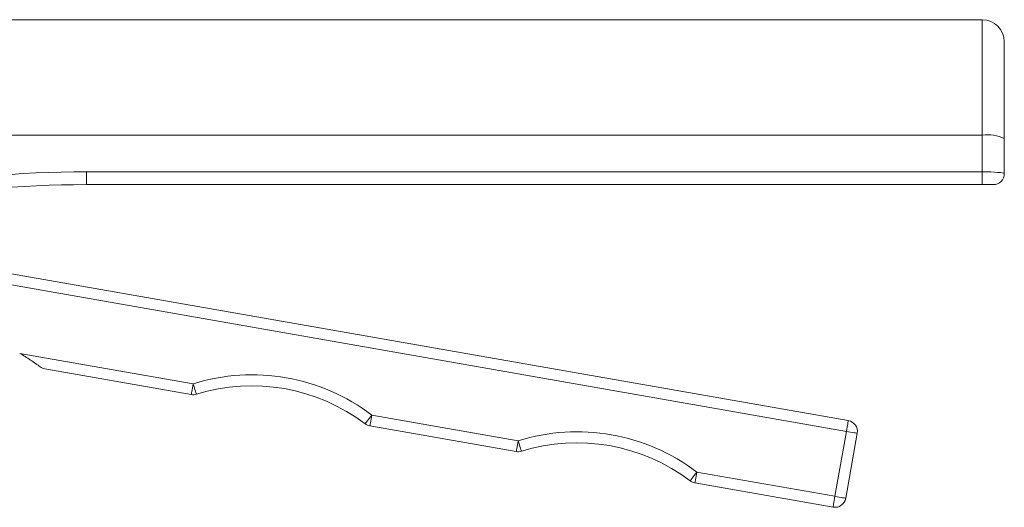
# Model space of a CAD drawing. Header units: millimetres. Extents: x 2 to 458, y -103 to 427.
# Tile 9 of 11: x 239 to 329, y 383 to 427. Entities that reach past the tile are written whole.
import ezdxf

# ---------------------------------------------------------------- set-up
doc = ezdxf.new("R2010")
doc.units = ezdxf.units.MM

msp = doc.modelspace()

# ---------------------------------------------------------------- linework, layer by layer
at = {"color": 7, "linetype": 'Continuous', "lineweight": 15}
for p, q in [((326.801, 426.907), (202.115, 426.907)), ((328.801, 424.907), (328.801, 416.09)), ((220.131, 416.41), (326.801, 416.41)), ((326.801, 413.068), (326.801, 416.41)), ((328.801, 416.09), (328.801, 412.907)), ((245.347, 411.907), (245.347, 413.068)), ((245.347, 413.068), (326.801, 413.068)), ((326.801, 411.907), (326.801, 413.068)), ((326.801, 411.907), (245.347, 411.907)), ((327.801, 411.907), (326.801, 411.907)), ((224.451, 406.27), (314.617, 390.45)), ((239.284, 396.56), (255.053, 393.794)), ((254.88, 392.809), (241.576, 395.143)), ((271.297, 390.944), (284.601, 388.609)), ((284.429, 387.625), (271.124, 389.959)), ((313.408, 383.555), (314.444, 389.465)), ((315.429, 389.292), (314.393, 383.383)), ((300.846, 385.759), (313.408, 383.555)), ((313.235, 382.57), (300.673, 384.774))]:
    msp.add_line(p, q, dxfattribs=at)
at = {"color": 8, "linetype": 'Continuous', "lineweight": 15}
for p, q in [((326.801, 416.41), (326.801, 426.907)), ((314.444, 389.465), (214.44, 407.011))]:
    msp.add_line(p, q, dxfattribs=at)
at = {"color": 7, "linetype": 'Continuous', "lineweight": 15, "flags": 128}
for points in [[(255.053, 393.794), (255.019, 393.602), (254.987, 393.417), (254.957, 393.247), (254.931, 393.097), (254.909, 392.975), (254.893, 392.884), (254.883, 392.828), (254.88, 392.809)], [(255.053, 393.794), (255.111, 393.608), (255.167, 393.428), (255.218, 393.263), (255.263, 393.119), (255.3, 393), (255.328, 392.912), (255.345, 392.857), (255.35, 392.839)], [(271.297, 390.944), (271.179, 390.788), (271.066, 390.639), (270.961, 390.501), (270.869, 390.381), (270.794, 390.282), (270.738, 390.208), (270.704, 390.163), (270.692, 390.147)], [(271.297, 390.944), (271.263, 390.752), (271.231, 390.567), (271.201, 390.397), (271.175, 390.247), (271.153, 390.125), (271.137, 390.034), (271.128, 389.978), (271.124, 389.959)], [(314.444, 389.465), (314.478, 389.657), (314.511, 389.842), (314.54, 390.012), (314.567, 390.162), (314.588, 390.284), (314.604, 390.375), (314.614, 390.431), (314.617, 390.45)], [(314.444, 389.465), (314.637, 389.431), (314.821, 389.399), (314.992, 389.369), (315.141, 389.343), (315.263, 389.321), (315.354, 389.306), (315.41, 389.296), (315.429, 389.292)], [(284.601, 388.609), (284.568, 388.417), (284.535, 388.233), (284.505, 388.062), (284.479, 387.913), (284.458, 387.791), (284.442, 387.7), (284.432, 387.643), (284.429, 387.625)], [(284.601, 388.609), (284.659, 388.423), (284.715, 388.244), (284.767, 388.079), (284.812, 387.934), (284.849, 387.816), (284.876, 387.727), (284.893, 387.673), (284.899, 387.655)], [(300.846, 385.759), (300.728, 385.604), (300.614, 385.455), (300.51, 385.317), (300.418, 385.196), (300.343, 385.097), (300.287, 385.024), (300.252, 384.978), (300.241, 384.963)], [(300.846, 385.759), (300.812, 385.567), (300.78, 385.383), (300.75, 385.212), (300.723, 385.063), (300.702, 384.94), (300.686, 384.849), (300.676, 384.793), (300.673, 384.774)], [(313.408, 383.555), (313.374, 383.363), (313.341, 383.179), (313.312, 383.008), (313.285, 382.859), (313.264, 382.736), (313.248, 382.645), (313.238, 382.589), (313.235, 382.57)], [(313.408, 383.555), (313.6, 383.522), (313.785, 383.489), (313.955, 383.459), (314.104, 383.433), (314.227, 383.412), (314.318, 383.396), (314.374, 383.386), (314.393, 383.383)]]:
    msp.add_lwpolyline(points, dxfattribs=at)
at = {"color": 7, "linetype": 'Continuous', "lineweight": 15}
for centre, radius, start, end in [((326.801, 424.907), 2, 0, 90), ((327.289, 413.049), 3.396, 63.54737, 98.247), ((245.347, 312.068), 101, 90, 110.77506), ((327.801, 412.907), 1, 270, 0), ((245.347, 311.907), 100, 90, 110.68911), ((241.748, 396.128), 1, 232.78269, 260.04873), ((260.41, 376.609), 18, 52.78269, 107.31478), ((260.41, 376.609), 17, 52.78269, 107.31478), ((255.053, 393.794), 1, 260.04873, 287.31478), ((314.444, 389.465), 1, 350.04873, 80.04873), ((271.297, 390.944), 1, 232.78269, 260.04873), ((289.959, 371.425), 18, 52.78269, 107.31478), ((284.601, 388.609), 1, 260.04873, 287.31478), ((289.959, 371.425), 17, 52.78269, 107.31478), ((300.846, 385.759), 1, 232.78269, 260.04873), ((313.408, 383.555), 1, 260.04873, 350.04873)]:
    msp.add_arc(centre, radius, start, end, dxfattribs=at)
msp.add_ellipse((326.801, 412.907), major_axis=(2, 0), ratio=0.080113, start_param=0, end_param=1.570796, dxfattribs=at)
msp.add_open_spline([(241.144, 395.332), (241.026, 395.421), (240.885, 395.526), (240.588, 395.738), (240.433, 395.844), (239.957, 396.161), (239.623, 396.367), (239.284, 396.56)], degree=3, knots=[0, 0, 0, 0, 0.25, 0.25, 0.5, 0.5, 1, 1, 1, 1], dxfattribs=at)

doc.saveas('drawing.dxf')
